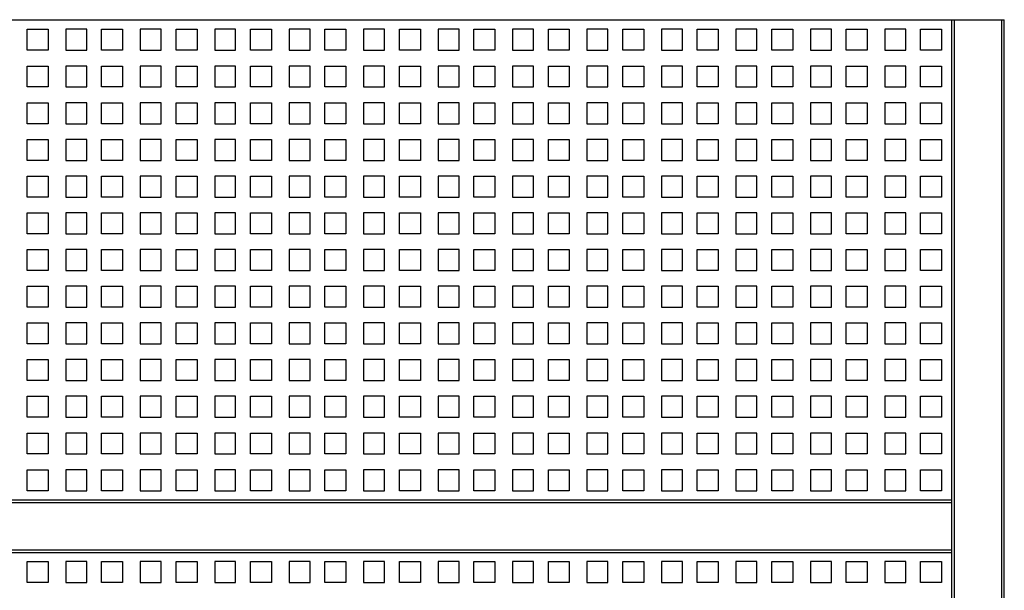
# Model space of a CAD drawing. Extents: x -2500 to 102600, y -11009 to 58900.
# Tile 11 of 16: x 67288 to 72921, y 25713 to 28978. Entities that reach past the tile are written whole.
import ezdxf

# ---------------------------------------------------------------- set-up
doc = ezdxf.new("R2010")
doc.units = 0
doc.header["$LTSCALE"] = 400
doc.header["$MEASUREMENT"] = 0
doc.layers.add('1005-B', color=7, linetype='CONTINUOUS')
doc.layers.add('2800-B', color=1, linetype='CONTINUOUS')

msp = doc.modelspace()

# ---------------------------------------------------------------- linework, layer by layer
at = {"layer": '1005-B', "color": 9}
for points in [[(67450.1, 28802.6), (67330.1, 28802.6), (67330.1, 28922.6), (67450.1, 28922.6)], [(67551.1, 28802.6), (67671.1, 28802.6), (67671.1, 28922.6), (67551.1, 28922.6)], [(67876.1, 28802.6), (67756.1, 28802.6), (67756.1, 28922.6), (67876.1, 28922.6)], [(67977.1, 28802.6), (68097.1, 28802.6), (68097.1, 28922.6), (67977.1, 28922.6)], [(68302.1, 28802.6), (68182.1, 28802.6), (68182.1, 28922.6), (68302.1, 28922.6)], [(68403.1, 28802.6), (68523.1, 28802.6), (68523.1, 28922.6), (68403.1, 28922.6)], [(68728.1, 28802.6), (68608.1, 28802.6), (68608.1, 28922.6), (68728.1, 28922.6)], [(68829.1, 28802.6), (68949.1, 28802.6), (68949.1, 28922.6), (68829.1, 28922.6)], [(69154.1, 28802.6), (69034.1, 28802.6), (69034.1, 28922.6), (69154.1, 28922.6)], [(69255.1, 28802.6), (69375.1, 28802.6), (69375.1, 28922.6), (69255.1, 28922.6)], [(69580.1, 28802.6), (69460.1, 28802.6), (69460.1, 28922.6), (69580.1, 28922.6)], [(69681.1, 28802.6), (69801.1, 28802.6), (69801.1, 28922.6), (69681.1, 28922.6)], [(70006.1, 28802.6), (69886.1, 28802.6), (69886.1, 28922.6), (70006.1, 28922.6)], [(70107.1, 28802.6), (70227.1, 28802.6), (70227.1, 28922.6), (70107.1, 28922.6)], [(70432.1, 28802.6), (70312.1, 28802.6), (70312.1, 28922.6), (70432.1, 28922.6)], [(70533.1, 28802.6), (70653.1, 28802.6), (70653.1, 28922.6), (70533.1, 28922.6)], [(70858.1, 28802.6), (70738.1, 28802.6), (70738.1, 28922.6), (70858.1, 28922.6)], [(70959.1, 28802.6), (71079.1, 28802.6), (71079.1, 28922.6), (70959.1, 28922.6)], [(71284.1, 28802.6), (71164.1, 28802.6), (71164.1, 28922.6), (71284.1, 28922.6)], [(71385.1, 28802.6), (71505.1, 28802.6), (71505.1, 28922.6), (71385.1, 28922.6)], [(71710.1, 28802.6), (71590.1, 28802.6), (71590.1, 28922.6), (71710.1, 28922.6)], [(71811.1, 28802.6), (71931.1, 28802.6), (71931.1, 28922.6), (71811.1, 28922.6)], [(72136.1, 28802.6), (72016.1, 28802.6), (72016.1, 28922.6), (72136.1, 28922.6)], [(72237.1, 28802.6), (72357.1, 28802.6), (72357.1, 28922.6), (72237.1, 28922.6)], [(72562.1, 28802.6), (72442.1, 28802.6), (72442.1, 28922.6), (72562.1, 28922.6)], [(67450.1, 28592.6), (67330.1, 28592.6), (67330.1, 28712.6), (67450.1, 28712.6)], [(67551.1, 28592.6), (67671.1, 28592.6), (67671.1, 28712.6), (67551.1, 28712.6)], [(67876.1, 28592.6), (67756.1, 28592.6), (67756.1, 28712.6), (67876.1, 28712.6)], [(67977.1, 28592.6), (68097.1, 28592.6), (68097.1, 28712.6), (67977.1, 28712.6)], [(68302.1, 28592.6), (68182.1, 28592.6), (68182.1, 28712.6), (68302.1, 28712.6)], [(68403.1, 28592.6), (68523.1, 28592.6), (68523.1, 28712.6), (68403.1, 28712.6)], [(68728.1, 28592.6), (68608.1, 28592.6), (68608.1, 28712.6), (68728.1, 28712.6)], [(68829.1, 28592.6), (68949.1, 28592.6), (68949.1, 28712.6), (68829.1, 28712.6)], [(69154.1, 28592.6), (69034.1, 28592.6), (69034.1, 28712.6), (69154.1, 28712.6)], [(69255.1, 28592.6), (69375.1, 28592.6), (69375.1, 28712.6), (69255.1, 28712.6)], [(69580.1, 28592.6), (69460.1, 28592.6), (69460.1, 28712.6), (69580.1, 28712.6)], [(69681.1, 28592.6), (69801.1, 28592.6), (69801.1, 28712.6), (69681.1, 28712.6)], [(70006.1, 28592.6), (69886.1, 28592.6), (69886.1, 28712.6), (70006.1, 28712.6)], [(70107.1, 28592.6), (70227.1, 28592.6), (70227.1, 28712.6), (70107.1, 28712.6)], [(70432.1, 28592.6), (70312.1, 28592.6), (70312.1, 28712.6), (70432.1, 28712.6)], [(70533.1, 28592.6), (70653.1, 28592.6), (70653.1, 28712.6), (70533.1, 28712.6)], [(70858.1, 28592.6), (70738.1, 28592.6), (70738.1, 28712.6), (70858.1, 28712.6)], [(70959.1, 28592.6), (71079.1, 28592.6), (71079.1, 28712.6), (70959.1, 28712.6)], [(71284.1, 28592.6), (71164.1, 28592.6), (71164.1, 28712.6), (71284.1, 28712.6)], [(71385.1, 28592.6), (71505.1, 28592.6), (71505.1, 28712.6), (71385.1, 28712.6)], [(71710.1, 28592.6), (71590.1, 28592.6), (71590.1, 28712.6), (71710.1, 28712.6)], [(71811.1, 28592.6), (71931.1, 28592.6), (71931.1, 28712.6), (71811.1, 28712.6)], [(72136.1, 28592.6), (72016.1, 28592.6), (72016.1, 28712.6), (72136.1, 28712.6)], [(72237.1, 28592.6), (72357.1, 28592.6), (72357.1, 28712.6), (72237.1, 28712.6)], [(72562.1, 28592.6), (72442.1, 28592.6), (72442.1, 28712.6), (72562.1, 28712.6)], [(67450.1, 28382.6), (67330.1, 28382.6), (67330.1, 28502.6), (67450.1, 28502.6)], [(67551.1, 28382.6), (67671.1, 28382.6), (67671.1, 28502.6), (67551.1, 28502.6)], [(67876.1, 28382.6), (67756.1, 28382.6), (67756.1, 28502.6), (67876.1, 28502.6)], [(67977.1, 28382.6), (68097.1, 28382.6), (68097.1, 28502.6), (67977.1, 28502.6)], [(68302.1, 28382.6), (68182.1, 28382.6), (68182.1, 28502.6), (68302.1, 28502.6)], [(68403.1, 28382.6), (68523.1, 28382.6), (68523.1, 28502.6), (68403.1, 28502.6)], [(68728.1, 28382.6), (68608.1, 28382.6), (68608.1, 28502.6), (68728.1, 28502.6)], [(68829.1, 28382.6), (68949.1, 28382.6), (68949.1, 28502.6), (68829.1, 28502.6)], [(69154.1, 28382.6), (69034.1, 28382.6), (69034.1, 28502.6), (69154.1, 28502.6)], [(69255.1, 28382.6), (69375.1, 28382.6), (69375.1, 28502.6), (69255.1, 28502.6)], [(69580.1, 28382.6), (69460.1, 28382.6), (69460.1, 28502.6), (69580.1, 28502.6)], [(69681.1, 28382.6), (69801.1, 28382.6), (69801.1, 28502.6), (69681.1, 28502.6)], [(70006.1, 28382.6), (69886.1, 28382.6), (69886.1, 28502.6), (70006.1, 28502.6)], [(70107.1, 28382.6), (70227.1, 28382.6), (70227.1, 28502.6), (70107.1, 28502.6)], [(70432.1, 28382.6), (70312.1, 28382.6), (70312.1, 28502.6), (70432.1, 28502.6)], [(70533.1, 28382.6), (70653.1, 28382.6), (70653.1, 28502.6), (70533.1, 28502.6)], [(70858.1, 28382.6), (70738.1, 28382.6), (70738.1, 28502.6), (70858.1, 28502.6)], [(70959.1, 28382.6), (71079.1, 28382.6), (71079.1, 28502.6), (70959.1, 28502.6)], [(71284.1, 28382.6), (71164.1, 28382.6), (71164.1, 28502.6), (71284.1, 28502.6)], [(71385.1, 28382.6), (71505.1, 28382.6), (71505.1, 28502.6), (71385.1, 28502.6)], [(71710.1, 28382.6), (71590.1, 28382.6), (71590.1, 28502.6), (71710.1, 28502.6)], [(71811.1, 28382.6), (71931.1, 28382.6), (71931.1, 28502.6), (71811.1, 28502.6)], [(72136.1, 28382.6), (72016.1, 28382.6), (72016.1, 28502.6), (72136.1, 28502.6)], [(72237.1, 28382.6), (72357.1, 28382.6), (72357.1, 28502.6), (72237.1, 28502.6)], [(72562.1, 28382.6), (72442.1, 28382.6), (72442.1, 28502.6), (72562.1, 28502.6)], [(67450.1, 28172.6), (67330.1, 28172.6), (67330.1, 28292.6), (67450.1, 28292.6)], [(67551.1, 28172.6), (67671.1, 28172.6), (67671.1, 28292.6), (67551.1, 28292.6)], [(67876.1, 28172.6), (67756.1, 28172.6), (67756.1, 28292.6), (67876.1, 28292.6)], [(67977.1, 28172.6), (68097.1, 28172.6), (68097.1, 28292.6), (67977.1, 28292.6)], [(68302.1, 28172.6), (68182.1, 28172.6), (68182.1, 28292.6), (68302.1, 28292.6)], [(68403.1, 28172.6), (68523.1, 28172.6), (68523.1, 28292.6), (68403.1, 28292.6)], [(68728.1, 28172.6), (68608.1, 28172.6), (68608.1, 28292.6), (68728.1, 28292.6)], [(68829.1, 28172.6), (68949.1, 28172.6), (68949.1, 28292.6), (68829.1, 28292.6)], [(69154.1, 28172.6), (69034.1, 28172.6), (69034.1, 28292.6), (69154.1, 28292.6)], [(69255.1, 28172.6), (69375.1, 28172.6), (69375.1, 28292.6), (69255.1, 28292.6)], [(69580.1, 28172.6), (69460.1, 28172.6), (69460.1, 28292.6), (69580.1, 28292.6)], [(69681.1, 28172.6), (69801.1, 28172.6), (69801.1, 28292.6), (69681.1, 28292.6)], [(70006.1, 28172.6), (69886.1, 28172.6), (69886.1, 28292.6), (70006.1, 28292.6)], [(70107.1, 28172.6), (70227.1, 28172.6), (70227.1, 28292.6), (70107.1, 28292.6)], [(70432.1, 28172.6), (70312.1, 28172.6), (70312.1, 28292.6), (70432.1, 28292.6)], [(70533.1, 28172.6), (70653.1, 28172.6), (70653.1, 28292.6), (70533.1, 28292.6)], [(70858.1, 28172.6), (70738.1, 28172.6), (70738.1, 28292.6), (70858.1, 28292.6)], [(70959.1, 28172.6), (71079.1, 28172.6), (71079.1, 28292.6), (70959.1, 28292.6)], [(71284.1, 28172.6), (71164.1, 28172.6), (71164.1, 28292.6), (71284.1, 28292.6)], [(71385.1, 28172.6), (71505.1, 28172.6), (71505.1, 28292.6), (71385.1, 28292.6)], [(71710.1, 28172.6), (71590.1, 28172.6), (71590.1, 28292.6), (71710.1, 28292.6)], [(71811.1, 28172.6), (71931.1, 28172.6), (71931.1, 28292.6), (71811.1, 28292.6)], [(72136.1, 28172.6), (72016.1, 28172.6), (72016.1, 28292.6), (72136.1, 28292.6)], [(72237.1, 28172.6), (72357.1, 28172.6), (72357.1, 28292.6), (72237.1, 28292.6)], [(72562.1, 28172.6), (72442.1, 28172.6), (72442.1, 28292.6), (72562.1, 28292.6)], [(67450.1, 27962.6), (67330.1, 27962.6), (67330.1, 28082.6), (67450.1, 28082.6)], [(67551.1, 27962.6), (67671.1, 27962.6), (67671.1, 28082.6), (67551.1, 28082.6)], [(67876.1, 27962.6), (67756.1, 27962.6), (67756.1, 28082.6), (67876.1, 28082.6)], [(67977.1, 27962.6), (68097.1, 27962.6), (68097.1, 28082.6), (67977.1, 28082.6)], [(68302.1, 27962.6), (68182.1, 27962.6), (68182.1, 28082.6), (68302.1, 28082.6)], [(68403.1, 27962.6), (68523.1, 27962.6), (68523.1, 28082.6), (68403.1, 28082.6)], [(68728.1, 27962.6), (68608.1, 27962.6), (68608.1, 28082.6), (68728.1, 28082.6)], [(68829.1, 27962.6), (68949.1, 27962.6), (68949.1, 28082.6), (68829.1, 28082.6)], [(69154.1, 27962.6), (69034.1, 27962.6), (69034.1, 28082.6), (69154.1, 28082.6)], [(69255.1, 27962.6), (69375.1, 27962.6), (69375.1, 28082.6), (69255.1, 28082.6)], [(69580.1, 27962.6), (69460.1, 27962.6), (69460.1, 28082.6), (69580.1, 28082.6)], [(69681.1, 27962.6), (69801.1, 27962.6), (69801.1, 28082.6), (69681.1, 28082.6)], [(70006.1, 27962.6), (69886.1, 27962.6), (69886.1, 28082.6), (70006.1, 28082.6)], [(70107.1, 27962.6), (70227.1, 27962.6), (70227.1, 28082.6), (70107.1, 28082.6)], [(70432.1, 27962.6), (70312.1, 27962.6), (70312.1, 28082.6), (70432.1, 28082.6)], [(70533.1, 27962.6), (70653.1, 27962.6), (70653.1, 28082.6), (70533.1, 28082.6)], [(70858.1, 27962.6), (70738.1, 27962.6), (70738.1, 28082.6), (70858.1, 28082.6)], [(70959.1, 27962.6), (71079.1, 27962.6), (71079.1, 28082.6), (70959.1, 28082.6)], [(71284.1, 27962.6), (71164.1, 27962.6), (71164.1, 28082.6), (71284.1, 28082.6)], [(71385.1, 27962.6), (71505.1, 27962.6), (71505.1, 28082.6), (71385.1, 28082.6)], [(71710.1, 27962.6), (71590.1, 27962.6), (71590.1, 28082.6), (71710.1, 28082.6)], [(71811.1, 27962.6), (71931.1, 27962.6), (71931.1, 28082.6), (71811.1, 28082.6)], [(72136.1, 27962.6), (72016.1, 27962.6), (72016.1, 28082.6), (72136.1, 28082.6)], [(72237.1, 27962.6), (72357.1, 27962.6), (72357.1, 28082.6), (72237.1, 28082.6)], [(72562.1, 27962.6), (72442.1, 27962.6), (72442.1, 28082.6), (72562.1, 28082.6)], [(67450.1, 27752.6), (67330.1, 27752.6), (67330.1, 27872.6), (67450.1, 27872.6)], [(67551.1, 27752.6), (67671.1, 27752.6), (67671.1, 27872.6), (67551.1, 27872.6)], [(67876.1, 27752.6), (67756.1, 27752.6), (67756.1, 27872.6), (67876.1, 27872.6)], [(67977.1, 27752.6), (68097.1, 27752.6), (68097.1, 27872.6), (67977.1, 27872.6)], [(68302.1, 27752.6), (68182.1, 27752.6), (68182.1, 27872.6), (68302.1, 27872.6)], [(68403.1, 27752.6), (68523.1, 27752.6), (68523.1, 27872.6), (68403.1, 27872.6)], [(68728.1, 27752.6), (68608.1, 27752.6), (68608.1, 27872.6), (68728.1, 27872.6)], [(68829.1, 27752.6), (68949.1, 27752.6), (68949.1, 27872.6), (68829.1, 27872.6)], [(69154.1, 27752.6), (69034.1, 27752.6), (69034.1, 27872.6), (69154.1, 27872.6)], [(69255.1, 27752.6), (69375.1, 27752.6), (69375.1, 27872.6), (69255.1, 27872.6)], [(69580.1, 27752.6), (69460.1, 27752.6), (69460.1, 27872.6), (69580.1, 27872.6)], [(69681.1, 27752.6), (69801.1, 27752.6), (69801.1, 27872.6), (69681.1, 27872.6)], [(70006.1, 27752.6), (69886.1, 27752.6), (69886.1, 27872.6), (70006.1, 27872.6)], [(70107.1, 27752.6), (70227.1, 27752.6), (70227.1, 27872.6), (70107.1, 27872.6)], [(70432.1, 27752.6), (70312.1, 27752.6), (70312.1, 27872.6), (70432.1, 27872.6)], [(70533.1, 27752.6), (70653.1, 27752.6), (70653.1, 27872.6), (70533.1, 27872.6)], [(70858.1, 27752.6), (70738.1, 27752.6), (70738.1, 27872.6), (70858.1, 27872.6)], [(70959.1, 27752.6), (71079.1, 27752.6), (71079.1, 27872.6), (70959.1, 27872.6)], [(71284.1, 27752.6), (71164.1, 27752.6), (71164.1, 27872.6), (71284.1, 27872.6)], [(71385.1, 27752.6), (71505.1, 27752.6), (71505.1, 27872.6), (71385.1, 27872.6)], [(71710.1, 27752.6), (71590.1, 27752.6), (71590.1, 27872.6), (71710.1, 27872.6)], [(71811.1, 27752.6), (71931.1, 27752.6), (71931.1, 27872.6), (71811.1, 27872.6)], [(72136.1, 27752.6), (72016.1, 27752.6), (72016.1, 27872.6), (72136.1, 27872.6)], [(72237.1, 27752.6), (72357.1, 27752.6), (72357.1, 27872.6), (72237.1, 27872.6)], [(72562.1, 27752.6), (72442.1, 27752.6), (72442.1, 27872.6), (72562.1, 27872.6)], [(67450.1, 27542.6), (67330.1, 27542.6), (67330.1, 27662.6), (67450.1, 27662.6)], [(67551.1, 27542.6), (67671.1, 27542.6), (67671.1, 27662.6), (67551.1, 27662.6)], [(67876.1, 27542.6), (67756.1, 27542.6), (67756.1, 27662.6), (67876.1, 27662.6)], [(67977.1, 27542.6), (68097.1, 27542.6), (68097.1, 27662.6), (67977.1, 27662.6)], [(68302.1, 27542.6), (68182.1, 27542.6), (68182.1, 27662.6), (68302.1, 27662.6)], [(68403.1, 27542.6), (68523.1, 27542.6), (68523.1, 27662.6), (68403.1, 27662.6)], [(68728.1, 27542.6), (68608.1, 27542.6), (68608.1, 27662.6), (68728.1, 27662.6)], [(68829.1, 27542.6), (68949.1, 27542.6), (68949.1, 27662.6), (68829.1, 27662.6)], [(69154.1, 27542.6), (69034.1, 27542.6), (69034.1, 27662.6), (69154.1, 27662.6)], [(69255.1, 27542.6), (69375.1, 27542.6), (69375.1, 27662.6), (69255.1, 27662.6)], [(69580.1, 27542.6), (69460.1, 27542.6), (69460.1, 27662.6), (69580.1, 27662.6)], [(69681.1, 27542.6), (69801.1, 27542.6), (69801.1, 27662.6), (69681.1, 27662.6)], [(70006.1, 27542.6), (69886.1, 27542.6), (69886.1, 27662.6), (70006.1, 27662.6)], [(70107.1, 27542.6), (70227.1, 27542.6), (70227.1, 27662.6), (70107.1, 27662.6)], [(70432.1, 27542.6), (70312.1, 27542.6), (70312.1, 27662.6), (70432.1, 27662.6)], [(70533.1, 27542.6), (70653.1, 27542.6), (70653.1, 27662.6), (70533.1, 27662.6)], [(70858.1, 27542.6), (70738.1, 27542.6), (70738.1, 27662.6), (70858.1, 27662.6)], [(70959.1, 27542.6), (71079.1, 27542.6), (71079.1, 27662.6), (70959.1, 27662.6)], [(71284.1, 27542.6), (71164.1, 27542.6), (71164.1, 27662.6), (71284.1, 27662.6)], [(71385.1, 27542.6), (71505.1, 27542.6), (71505.1, 27662.6), (71385.1, 27662.6)], [(71710.1, 27542.6), (71590.1, 27542.6), (71590.1, 27662.6), (71710.1, 27662.6)], [(71811.1, 27542.6), (71931.1, 27542.6), (71931.1, 27662.6), (71811.1, 27662.6)], [(72136.1, 27542.6), (72016.1, 27542.6), (72016.1, 27662.6), (72136.1, 27662.6)], [(72237.1, 27542.6), (72357.1, 27542.6), (72357.1, 27662.6), (72237.1, 27662.6)], [(72562.1, 27542.6), (72442.1, 27542.6), (72442.1, 27662.6), (72562.1, 27662.6)], [(67450.1, 27332.6), (67330.1, 27332.6), (67330.1, 27452.6), (67450.1, 27452.6)], [(67551.1, 27332.6), (67671.1, 27332.6), (67671.1, 27452.6), (67551.1, 27452.6)], [(67876.1, 27332.6), (67756.1, 27332.6), (67756.1, 27452.6), (67876.1, 27452.6)], [(67977.1, 27332.6), (68097.1, 27332.6), (68097.1, 27452.6), (67977.1, 27452.6)], [(68302.1, 27332.6), (68182.1, 27332.6), (68182.1, 27452.6), (68302.1, 27452.6)], [(68403.1, 27332.6), (68523.1, 27332.6), (68523.1, 27452.6), (68403.1, 27452.6)], [(68728.1, 27332.6), (68608.1, 27332.6), (68608.1, 27452.6), (68728.1, 27452.6)], [(68829.1, 27332.6), (68949.1, 27332.6), (68949.1, 27452.6), (68829.1, 27452.6)], [(69154.1, 27332.6), (69034.1, 27332.6), (69034.1, 27452.6), (69154.1, 27452.6)], [(69255.1, 27332.6), (69375.1, 27332.6), (69375.1, 27452.6), (69255.1, 27452.6)], [(69580.1, 27332.6), (69460.1, 27332.6), (69460.1, 27452.6), (69580.1, 27452.6)], [(69681.1, 27332.6), (69801.1, 27332.6), (69801.1, 27452.6), (69681.1, 27452.6)], [(70006.1, 27332.6), (69886.1, 27332.6), (69886.1, 27452.6), (70006.1, 27452.6)], [(70107.1, 27332.6), (70227.1, 27332.6), (70227.1, 27452.6), (70107.1, 27452.6)], [(70432.1, 27332.6), (70312.1, 27332.6), (70312.1, 27452.6), (70432.1, 27452.6)], [(70533.1, 27332.6), (70653.1, 27332.6), (70653.1, 27452.6), (70533.1, 27452.6)], [(70858.1, 27332.6), (70738.1, 27332.6), (70738.1, 27452.6), (70858.1, 27452.6)], [(70959.1, 27332.6), (71079.1, 27332.6), (71079.1, 27452.6), (70959.1, 27452.6)], [(71284.1, 27332.6), (71164.1, 27332.6), (71164.1, 27452.6), (71284.1, 27452.6)], [(71385.1, 27332.6), (71505.1, 27332.6), (71505.1, 27452.6), (71385.1, 27452.6)], [(71710.1, 27332.6), (71590.1, 27332.6), (71590.1, 27452.6), (71710.1, 27452.6)], [(71811.1, 27332.6), (71931.1, 27332.6), (71931.1, 27452.6), (71811.1, 27452.6)], [(72136.1, 27332.6), (72016.1, 27332.6), (72016.1, 27452.6), (72136.1, 27452.6)], [(72237.1, 27332.6), (72357.1, 27332.6), (72357.1, 27452.6), (72237.1, 27452.6)], [(72562.1, 27332.6), (72442.1, 27332.6), (72442.1, 27452.6), (72562.1, 27452.6)], [(67450.1, 27122.6), (67330.1, 27122.6), (67330.1, 27242.6), (67450.1, 27242.6)], [(67551.1, 27122.6), (67671.1, 27122.6), (67671.1, 27242.6), (67551.1, 27242.6)], [(67876.1, 27122.6), (67756.1, 27122.6), (67756.1, 27242.6), (67876.1, 27242.6)], [(67977.1, 27122.6), (68097.1, 27122.6), (68097.1, 27242.6), (67977.1, 27242.6)], [(68302.1, 27122.6), (68182.1, 27122.6), (68182.1, 27242.6), (68302.1, 27242.6)], [(68403.1, 27122.6), (68523.1, 27122.6), (68523.1, 27242.6), (68403.1, 27242.6)], [(68728.1, 27122.6), (68608.1, 27122.6), (68608.1, 27242.6), (68728.1, 27242.6)], [(68829.1, 27122.6), (68949.1, 27122.6), (68949.1, 27242.6), (68829.1, 27242.6)], [(69154.1, 27122.6), (69034.1, 27122.6), (69034.1, 27242.6), (69154.1, 27242.6)], [(69255.1, 27122.6), (69375.1, 27122.6), (69375.1, 27242.6), (69255.1, 27242.6)], [(69580.1, 27122.6), (69460.1, 27122.6), (69460.1, 27242.6), (69580.1, 27242.6)], [(69681.1, 27122.6), (69801.1, 27122.6), (69801.1, 27242.6), (69681.1, 27242.6)], [(70006.1, 27122.6), (69886.1, 27122.6), (69886.1, 27242.6), (70006.1, 27242.6)], [(70107.1, 27122.6), (70227.1, 27122.6), (70227.1, 27242.6), (70107.1, 27242.6)], [(70432.1, 27122.6), (70312.1, 27122.6), (70312.1, 27242.6), (70432.1, 27242.6)], [(70533.1, 27122.6), (70653.1, 27122.6), (70653.1, 27242.6), (70533.1, 27242.6)], [(70858.1, 27122.6), (70738.1, 27122.6), (70738.1, 27242.6), (70858.1, 27242.6)], [(70959.1, 27122.6), (71079.1, 27122.6), (71079.1, 27242.6), (70959.1, 27242.6)], [(71284.1, 27122.6), (71164.1, 27122.6), (71164.1, 27242.6), (71284.1, 27242.6)], [(71385.1, 27122.6), (71505.1, 27122.6), (71505.1, 27242.6), (71385.1, 27242.6)], [(71710.1, 27122.6), (71590.1, 27122.6), (71590.1, 27242.6), (71710.1, 27242.6)], [(71811.1, 27122.6), (71931.1, 27122.6), (71931.1, 27242.6), (71811.1, 27242.6)], [(72136.1, 27122.6), (72016.1, 27122.6), (72016.1, 27242.6), (72136.1, 27242.6)], [(72237.1, 27122.6), (72357.1, 27122.6), (72357.1, 27242.6), (72237.1, 27242.6)], [(72562.1, 27122.6), (72442.1, 27122.6), (72442.1, 27242.6), (72562.1, 27242.6)], [(67450.1, 26912.6), (67330.1, 26912.6), (67330.1, 27032.6), (67450.1, 27032.6)], [(67551.1, 26912.6), (67671.1, 26912.6), (67671.1, 27032.6), (67551.1, 27032.6)], [(67876.1, 26912.6), (67756.1, 26912.6), (67756.1, 27032.6), (67876.1, 27032.6)], [(67977.1, 26912.6), (68097.1, 26912.6), (68097.1, 27032.6), (67977.1, 27032.6)], [(68302.1, 26912.6), (68182.1, 26912.6), (68182.1, 27032.6), (68302.1, 27032.6)], [(68403.1, 26912.6), (68523.1, 26912.6), (68523.1, 27032.6), (68403.1, 27032.6)], [(68728.1, 26912.6), (68608.1, 26912.6), (68608.1, 27032.6), (68728.1, 27032.6)], [(68829.1, 26912.6), (68949.1, 26912.6), (68949.1, 27032.6), (68829.1, 27032.6)], [(69154.1, 26912.6), (69034.1, 26912.6), (69034.1, 27032.6), (69154.1, 27032.6)], [(69255.1, 26912.6), (69375.1, 26912.6), (69375.1, 27032.6), (69255.1, 27032.6)], [(69580.1, 26912.6), (69460.1, 26912.6), (69460.1, 27032.6), (69580.1, 27032.6)], [(69681.1, 26912.6), (69801.1, 26912.6), (69801.1, 27032.6), (69681.1, 27032.6)], [(70006.1, 26912.6), (69886.1, 26912.6), (69886.1, 27032.6), (70006.1, 27032.6)], [(70107.1, 26912.6), (70227.1, 26912.6), (70227.1, 27032.6), (70107.1, 27032.6)], [(70432.1, 26912.6), (70312.1, 26912.6), (70312.1, 27032.6), (70432.1, 27032.6)], [(70533.1, 26912.6), (70653.1, 26912.6), (70653.1, 27032.6), (70533.1, 27032.6)], [(70858.1, 26912.6), (70738.1, 26912.6), (70738.1, 27032.6), (70858.1, 27032.6)], [(70959.1, 26912.6), (71079.1, 26912.6), (71079.1, 27032.6), (70959.1, 27032.6)], [(71284.1, 26912.6), (71164.1, 26912.6), (71164.1, 27032.6), (71284.1, 27032.6)], [(71385.1, 26912.6), (71505.1, 26912.6), (71505.1, 27032.6), (71385.1, 27032.6)], [(71710.1, 26912.6), (71590.1, 26912.6), (71590.1, 27032.6), (71710.1, 27032.6)], [(71811.1, 26912.6), (71931.1, 26912.6), (71931.1, 27032.6), (71811.1, 27032.6)], [(72136.1, 26912.6), (72016.1, 26912.6), (72016.1, 27032.6), (72136.1, 27032.6)], [(72237.1, 26912.6), (72357.1, 26912.6), (72357.1, 27032.6), (72237.1, 27032.6)], [(72562.1, 26912.6), (72442.1, 26912.6), (72442.1, 27032.6), (72562.1, 27032.6)], [(67450.1, 26702.6), (67330.1, 26702.6), (67330.1, 26822.6), (67450.1, 26822.6)], [(67551.1, 26702.6), (67671.1, 26702.6), (67671.1, 26822.6), (67551.1, 26822.6)], [(67876.1, 26702.6), (67756.1, 26702.6), (67756.1, 26822.6), (67876.1, 26822.6)], [(67977.1, 26702.6), (68097.1, 26702.6), (68097.1, 26822.6), (67977.1, 26822.6)], [(68302.1, 26702.6), (68182.1, 26702.6), (68182.1, 26822.6), (68302.1, 26822.6)], [(68403.1, 26702.6), (68523.1, 26702.6), (68523.1, 26822.6), (68403.1, 26822.6)], [(68728.1, 26702.6), (68608.1, 26702.6), (68608.1, 26822.6), (68728.1, 26822.6)], [(68829.1, 26702.6), (68949.1, 26702.6), (68949.1, 26822.6), (68829.1, 26822.6)], [(69154.1, 26702.6), (69034.1, 26702.6), (69034.1, 26822.6), (69154.1, 26822.6)], [(69255.1, 26702.6), (69375.1, 26702.6), (69375.1, 26822.6), (69255.1, 26822.6)], [(69580.1, 26702.6), (69460.1, 26702.6), (69460.1, 26822.6), (69580.1, 26822.6)], [(69681.1, 26702.6), (69801.1, 26702.6), (69801.1, 26822.6), (69681.1, 26822.6)], [(70006.1, 26702.6), (69886.1, 26702.6), (69886.1, 26822.6), (70006.1, 26822.6)], [(70107.1, 26702.6), (70227.1, 26702.6), (70227.1, 26822.6), (70107.1, 26822.6)], [(70432.1, 26702.6), (70312.1, 26702.6), (70312.1, 26822.6), (70432.1, 26822.6)], [(70533.1, 26702.6), (70653.1, 26702.6), (70653.1, 26822.6), (70533.1, 26822.6)], [(70858.1, 26702.6), (70738.1, 26702.6), (70738.1, 26822.6), (70858.1, 26822.6)], [(70959.1, 26702.6), (71079.1, 26702.6), (71079.1, 26822.6), (70959.1, 26822.6)], [(71284.1, 26702.6), (71164.1, 26702.6), (71164.1, 26822.6), (71284.1, 26822.6)], [(71385.1, 26702.6), (71505.1, 26702.6), (71505.1, 26822.6), (71385.1, 26822.6)], [(71710.1, 26702.6), (71590.1, 26702.6), (71590.1, 26822.6), (71710.1, 26822.6)], [(71811.1, 26702.6), (71931.1, 26702.6), (71931.1, 26822.6), (71811.1, 26822.6)], [(72136.1, 26702.6), (72016.1, 26702.6), (72016.1, 26822.6), (72136.1, 26822.6)], [(72237.1, 26702.6), (72357.1, 26702.6), (72357.1, 26822.6), (72237.1, 26822.6)], [(72562.1, 26702.6), (72442.1, 26702.6), (72442.1, 26822.6), (72562.1, 26822.6)], [(67450.1, 26492.6), (67330.1, 26492.6), (67330.1, 26612.6), (67450.1, 26612.6)], [(67551.1, 26492.6), (67671.1, 26492.6), (67671.1, 26612.6), (67551.1, 26612.6)], [(67876.1, 26492.6), (67756.1, 26492.6), (67756.1, 26612.6), (67876.1, 26612.6)], [(67977.1, 26492.6), (68097.1, 26492.6), (68097.1, 26612.6), (67977.1, 26612.6)], [(68302.1, 26492.6), (68182.1, 26492.6), (68182.1, 26612.6), (68302.1, 26612.6)], [(68403.1, 26492.6), (68523.1, 26492.6), (68523.1, 26612.6), (68403.1, 26612.6)], [(68728.1, 26492.6), (68608.1, 26492.6), (68608.1, 26612.6), (68728.1, 26612.6)], [(68829.1, 26492.6), (68949.1, 26492.6), (68949.1, 26612.6), (68829.1, 26612.6)], [(69154.1, 26492.6), (69034.1, 26492.6), (69034.1, 26612.6), (69154.1, 26612.6)], [(69255.1, 26492.6), (69375.1, 26492.6), (69375.1, 26612.6), (69255.1, 26612.6)], [(69580.1, 26492.6), (69460.1, 26492.6), (69460.1, 26612.6), (69580.1, 26612.6)], [(69681.1, 26492.6), (69801.1, 26492.6), (69801.1, 26612.6), (69681.1, 26612.6)], [(70006.1, 26492.6), (69886.1, 26492.6), (69886.1, 26612.6), (70006.1, 26612.6)], [(70107.1, 26492.6), (70227.1, 26492.6), (70227.1, 26612.6), (70107.1, 26612.6)], [(70432.1, 26492.6), (70312.1, 26492.6), (70312.1, 26612.6), (70432.1, 26612.6)], [(70533.1, 26492.6), (70653.1, 26492.6), (70653.1, 26612.6), (70533.1, 26612.6)], [(70858.1, 26492.6), (70738.1, 26492.6), (70738.1, 26612.6), (70858.1, 26612.6)], [(70959.1, 26492.6), (71079.1, 26492.6), (71079.1, 26612.6), (70959.1, 26612.6)], [(71284.1, 26492.6), (71164.1, 26492.6), (71164.1, 26612.6), (71284.1, 26612.6)], [(71385.1, 26492.6), (71505.1, 26492.6), (71505.1, 26612.6), (71385.1, 26612.6)], [(71710.1, 26492.6), (71590.1, 26492.6), (71590.1, 26612.6), (71710.1, 26612.6)], [(71811.1, 26492.6), (71931.1, 26492.6), (71931.1, 26612.6), (71811.1, 26612.6)], [(72136.1, 26492.6), (72016.1, 26492.6), (72016.1, 26612.6), (72136.1, 26612.6)], [(72237.1, 26492.6), (72357.1, 26492.6), (72357.1, 26612.6), (72237.1, 26612.6)], [(72562.1, 26492.6), (72442.1, 26492.6), (72442.1, 26612.6), (72562.1, 26612.6)], [(67450.1, 26282.6), (67330.1, 26282.6), (67330.1, 26402.6), (67450.1, 26402.6)], [(67551.1, 26282.6), (67671.1, 26282.6), (67671.1, 26402.6), (67551.1, 26402.6)], [(67876.1, 26282.6), (67756.1, 26282.6), (67756.1, 26402.6), (67876.1, 26402.6)], [(67977.1, 26282.6), (68097.1, 26282.6), (68097.1, 26402.6), (67977.1, 26402.6)], [(68302.1, 26282.6), (68182.1, 26282.6), (68182.1, 26402.6), (68302.1, 26402.6)], [(68403.1, 26282.6), (68523.1, 26282.6), (68523.1, 26402.6), (68403.1, 26402.6)], [(68728.1, 26282.6), (68608.1, 26282.6), (68608.1, 26402.6), (68728.1, 26402.6)], [(68829.1, 26282.6), (68949.1, 26282.6), (68949.1, 26402.6), (68829.1, 26402.6)], [(69154.1, 26282.6), (69034.1, 26282.6), (69034.1, 26402.6), (69154.1, 26402.6)], [(69255.1, 26282.6), (69375.1, 26282.6), (69375.1, 26402.6), (69255.1, 26402.6)], [(69580.1, 26282.6), (69460.1, 26282.6), (69460.1, 26402.6), (69580.1, 26402.6)], [(69681.1, 26282.6), (69801.1, 26282.6), (69801.1, 26402.6), (69681.1, 26402.6)], [(70006.1, 26282.6), (69886.1, 26282.6), (69886.1, 26402.6), (70006.1, 26402.6)], [(70107.1, 26282.6), (70227.1, 26282.6), (70227.1, 26402.6), (70107.1, 26402.6)], [(70432.1, 26282.6), (70312.1, 26282.6), (70312.1, 26402.6), (70432.1, 26402.6)], [(70533.1, 26282.6), (70653.1, 26282.6), (70653.1, 26402.6), (70533.1, 26402.6)], [(70858.1, 26282.6), (70738.1, 26282.6), (70738.1, 26402.6), (70858.1, 26402.6)], [(70959.1, 26282.6), (71079.1, 26282.6), (71079.1, 26402.6), (70959.1, 26402.6)], [(71284.1, 26282.6), (71164.1, 26282.6), (71164.1, 26402.6), (71284.1, 26402.6)], [(71385.1, 26282.6), (71505.1, 26282.6), (71505.1, 26402.6), (71385.1, 26402.6)], [(71710.1, 26282.6), (71590.1, 26282.6), (71590.1, 26402.6), (71710.1, 26402.6)], [(71811.1, 26282.6), (71931.1, 26282.6), (71931.1, 26402.6), (71811.1, 26402.6)], [(72136.1, 26282.6), (72016.1, 26282.6), (72016.1, 26402.6), (72136.1, 26402.6)], [(72237.1, 26282.6), (72357.1, 26282.6), (72357.1, 26402.6), (72237.1, 26402.6)], [(72562.1, 26282.6), (72442.1, 26282.6), (72442.1, 26402.6), (72562.1, 26402.6)], [(67450.1, 25757.6), (67330.1, 25757.6), (67330.1, 25877.6), (67450.1, 25877.6)], [(67551.1, 25757.6), (67671.1, 25757.6), (67671.1, 25877.6), (67551.1, 25877.6)], [(67876.1, 25757.6), (67756.1, 25757.6), (67756.1, 25877.6), (67876.1, 25877.6)], [(67977.1, 25757.6), (68097.1, 25757.6), (68097.1, 25877.6), (67977.1, 25877.6)], [(68302.1, 25757.6), (68182.1, 25757.6), (68182.1, 25877.6), (68302.1, 25877.6)], [(68403.1, 25757.6), (68523.1, 25757.6), (68523.1, 25877.6), (68403.1, 25877.6)], [(68728.1, 25757.6), (68608.1, 25757.6), (68608.1, 25877.6), (68728.1, 25877.6)], [(68829.1, 25757.6), (68949.1, 25757.6), (68949.1, 25877.6), (68829.1, 25877.6)], [(69154.1, 25757.6), (69034.1, 25757.6), (69034.1, 25877.6), (69154.1, 25877.6)], [(69255.1, 25757.6), (69375.1, 25757.6), (69375.1, 25877.6), (69255.1, 25877.6)], [(69580.1, 25757.6), (69460.1, 25757.6), (69460.1, 25877.6), (69580.1, 25877.6)], [(69681.1, 25757.6), (69801.1, 25757.6), (69801.1, 25877.6), (69681.1, 25877.6)], [(70006.1, 25757.6), (69886.1, 25757.6), (69886.1, 25877.6), (70006.1, 25877.6)], [(70107.1, 25757.6), (70227.1, 25757.6), (70227.1, 25877.6), (70107.1, 25877.6)], [(70432.1, 25757.6), (70312.1, 25757.6), (70312.1, 25877.6), (70432.1, 25877.6)], [(70533.1, 25757.6), (70653.1, 25757.6), (70653.1, 25877.6), (70533.1, 25877.6)], [(70858.1, 25757.6), (70738.1, 25757.6), (70738.1, 25877.6), (70858.1, 25877.6)], [(70959.1, 25757.6), (71079.1, 25757.6), (71079.1, 25877.6), (70959.1, 25877.6)], [(71284.1, 25757.6), (71164.1, 25757.6), (71164.1, 25877.6), (71284.1, 25877.6)], [(71385.1, 25757.6), (71505.1, 25757.6), (71505.1, 25877.6), (71385.1, 25877.6)], [(71710.1, 25757.6), (71590.1, 25757.6), (71590.1, 25877.6), (71710.1, 25877.6)], [(71811.1, 25757.6), (71931.1, 25757.6), (71931.1, 25877.6), (71811.1, 25877.6)], [(72136.1, 25757.6), (72016.1, 25757.6), (72016.1, 25877.6), (72136.1, 25877.6)], [(72237.1, 25757.6), (72357.1, 25757.6), (72357.1, 25877.6), (72237.1, 25877.6)], [(72562.1, 25757.6), (72442.1, 25757.6), (72442.1, 25877.6), (72562.1, 25877.6)]]:
    msp.add_lwpolyline(points, close=True, dxfattribs=at)
at = {"layer": '2800-B', "color": 1}
for p, q in [((47770.6, 28977.6), (72920.6, 28977.6)), ((72620.6, 23102.6), (72620.6, 28977.6)), ((72920.6, 23102.6), (72920.6, 28977.6)), ((72620.6, 26227.6), (58980.6, 26227.6)), ((72620.6, 25927.6), (58980.6, 25927.6))]:
    msp.add_line(p, q, dxfattribs=at)
at = {"layer": '2800-B', "color": 252}
for p, q in [((72635.6, 23102.6), (72635.6, 28977.6)), ((72905.6, 23102.6), (72905.6, 28977.6)), ((72620.6, 26212.6), (58980.6, 26212.6)), ((72620.6, 25942.6), (58980.6, 25942.6))]:
    msp.add_line(p, q, dxfattribs=at)

doc.saveas('drawing.dxf')
